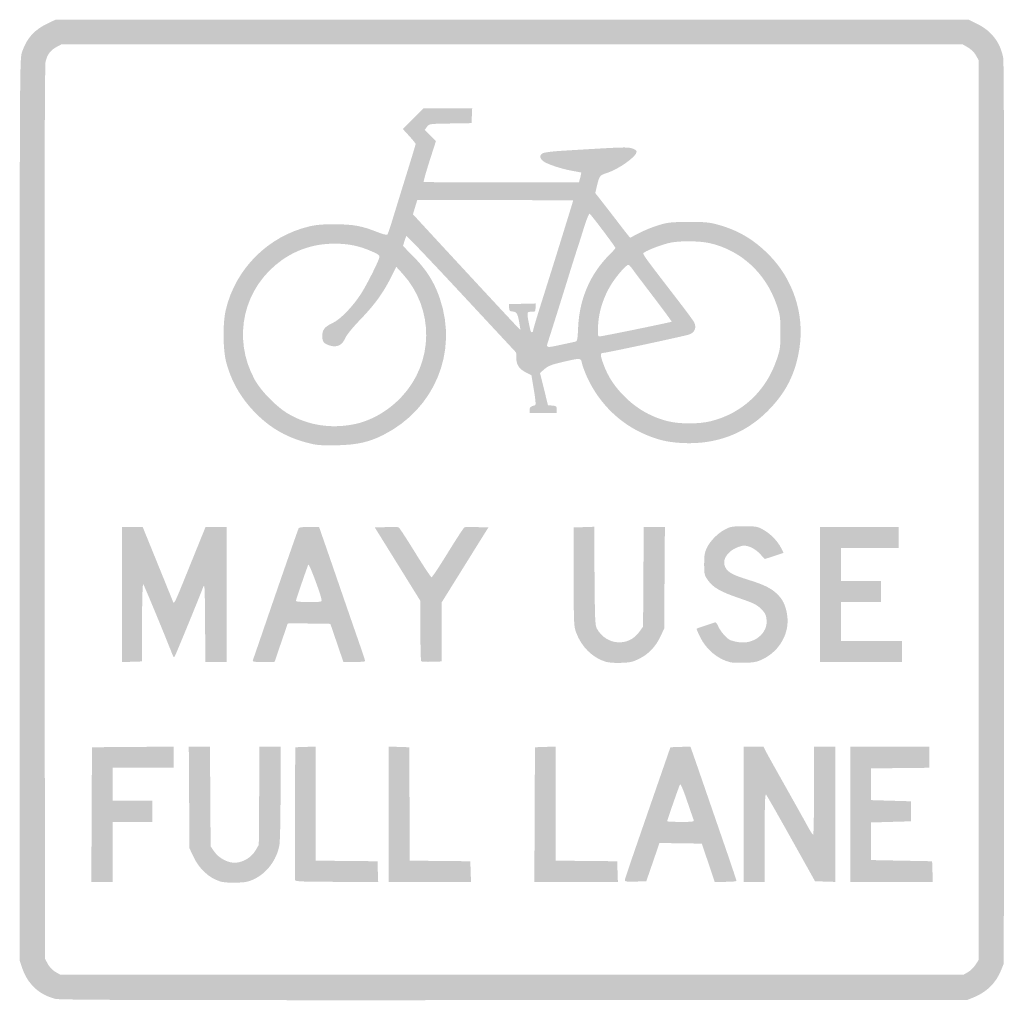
# Model space of a CAD drawing. Header units: inches. Extents: x -15 to 15, y -14.9 to 14.9.
import ezdxf

# ---------------------------------------------------------------- set-up
doc = ezdxf.new("R2010")
doc.units = ezdxf.units.IN
doc.header["$MEASUREMENT"] = 0

msp = doc.modelspace()

# ---------------------------------------------------------------- hatches: boundary and pattern name
h = msp.add_hatch(color=7)
edge = h.paths.add_edge_path()
edge.add_spline(control_points=[(-13.908, -14.896), (-14.405, -14.774), (-14.76, -14.444), (-14.926, -13.951)], knot_values=[0, 0, 0, 0, 1, 1, 1, 1], degree=3, periodic=0)
edge.add_line((-14.926, -13.951), (-15, -13.731))
edge.add_line((-15, -13.731), (-15, 0))
edge.add_spline(control_points=[(-15, 0), (-15, 13.72), (-15, 13.732), (-14.927, 13.948), (-14.787, 14.364), (-14.554, 14.622), (-14.145, 14.816)], knot_values=[0, 0, 0, 0, 1, 1, 1, 2, 2, 2, 2], degree=3, periodic=0)
edge.add_line((-14.145, 14.816), (-13.908, 14.928))
edge.add_line((-13.908, 14.928), (0.002, 14.928))
edge.add_line((0.002, 14.928), (13.912, 14.928))
edge.add_line((13.912, 14.928), (14.185, 14.793))
edge.add_spline(control_points=[(14.185, 14.793), (14.612, 14.582), (14.878, 14.23), (14.965, 13.761), (14.988, 13.633), (14.997, 8.893), (14.991, -0.126)], knot_values=[0, 0, 0, 0, 1, 1, 1, 2, 2, 2, 2], degree=3, periodic=0)
edge.add_line((14.991, -0.126), (14.982, -13.819))
edge.add_line((14.982, -13.819), (14.899, -14.025))
edge.add_spline(control_points=[(14.899, -14.025), (14.743, -14.411), (14.466, -14.685), (14.065, -14.85)], knot_values=[0, 0, 0, 0, 1, 1, 1, 1], degree=3, periodic=0)
edge.add_line((14.065, -14.85), (13.872, -14.928))
edge.add_line((13.872, -14.928), (0.072, -14.934))
edge.add_spline(control_points=[(0.072, -14.934), (-10.772, -14.939), (-13.767, -14.931), (-13.908, -14.896)], knot_values=[0, 0, 0, 0, 1, 1, 1, 1], degree=3, periodic=0)
edge = h.paths.add_edge_path(flags=0)
edge.add_spline(control_points=[(13.888, -14.084), (13.962, -14.043), (14.065, -13.943), (14.117, -13.862)], knot_values=[0, 0, 0, 0, 1, 1, 1, 1], degree=3, periodic=0)
edge.add_line((14.117, -13.862), (14.212, -13.715))
edge.add_line((14.212, -13.715), (14.212, -0.007))
edge.add_line((14.212, -0.007), (14.212, 13.701))
edge.add_line((14.212, 13.701), (14.132, 13.844))
edge.add_spline(control_points=[(14.132, 13.844), (14.085, 13.929), (13.986, 14.025), (13.891, 14.082)], knot_values=[0, 0, 0, 0, 1, 1, 1, 1], degree=3, periodic=0)
edge.add_line((13.891, 14.082), (13.729, 14.177))
edge.add_line((13.729, 14.177), (0, 14.177))
edge.add_line((0, 14.177), (-13.729, 14.177))
edge.add_line((-13.729, 14.177), (-13.878, 14.097))
edge.add_spline(control_points=[(-13.878, 14.097), (-14.058, 14.001), (-14.159, 13.867), (-14.211, 13.655), (-14.239, 13.542), (-14.247, 9.62), (-14.24, -0.089)], knot_values=[0, 0, 0, 0, 1, 1, 1, 2, 2, 2, 2], degree=3, periodic=0)
edge.add_line((-14.24, -0.089), (-14.23, -13.675))
edge.add_line((-14.23, -13.675), (-14.141, -13.835))
edge.add_spline(control_points=[(-14.141, -13.835), (-14.086, -13.933), (-13.995, -14.027), (-13.908, -14.076)], knot_values=[0, 0, 0, 0, 1, 1, 1, 1], degree=3, periodic=0)
edge.add_line((-13.908, -14.076), (-13.765, -14.158))
edge.add_line((-13.765, -14.158), (-0.005, -14.158))
edge.add_line((-0.005, -14.158), (13.755, -14.159))
edge.add_line((13.755, -14.159), (13.888, -14.084))
h = msp.add_hatch(color=7)
edge = h.paths.add_edge_path()
edge.add_spline(control_points=[(-6.082, 2.004), (-6.824, 2.172), (-7.368, 2.477), (-7.869, 3.004), (-8.279, 3.437), (-8.554, 3.923), (-8.706, 4.486), (-8.809, 4.87), (-8.817, 5.677), (-8.722, 6.086), (-8.429, 7.341), (-7.43, 8.338), (-6.173, 8.633), (-5.964, 8.682), (-5.756, 8.699), (-5.388, 8.697), (-4.833, 8.695), (-4.571, 8.647), (-4.106, 8.461), (-3.949, 8.398), (-3.814, 8.363), (-3.799, 8.381), (-3.784, 8.399), (-3.713, 8.606), (-3.641, 8.842), (-3.569, 9.079), (-3.381, 9.688), (-3.223, 10.196), (-3.065, 10.704), (-2.936, 11.131), (-2.936, 11.145), (-2.936, 11.159), (-3.024, 11.267), (-3.132, 11.385)], knot_values=[0, 0, 0, 0, 1, 1, 1, 2, 2, 2, 3, 3, 3, 4, 4, 4, 5, 5, 5, 6, 6, 6, 7, 7, 7, 8, 8, 8, 9, 9, 9, 10, 10, 10, 11, 11, 11, 11], degree=3, periodic=0)
edge.add_line((-3.132, 11.385), (-3.328, 11.599))
edge.add_line((-3.328, 11.599), (-3.016, 11.912))
edge.add_line((-3.016, 11.912), (-2.704, 12.226))
edge.add_line((-2.704, 12.226), (-1.959, 12.226))
edge.add_line((-1.959, 12.226), (-1.214, 12.226))
edge.add_line((-1.214, 12.226), (-1.224, 12.002))
edge.add_line((-1.224, 12.002), (-1.235, 11.778))
edge.add_line((-1.235, 11.778), (-1.879, 11.767))
edge.add_spline(control_points=[(-1.879, 11.767), (-2.523, 11.757), (-2.524, 11.757), (-2.591, 11.666)], knot_values=[0, 0, 0, 0, 1, 1, 1, 1], degree=3, periodic=0)
edge.add_line((-2.591, 11.666), (-2.658, 11.574))
edge.add_line((-2.658, 11.574), (-2.488, 11.403))
edge.add_line((-2.488, 11.403), (-2.319, 11.231))
edge.add_line((-2.319, 11.231), (-2.515, 10.619))
edge.add_spline(control_points=[(-2.515, 10.619), (-2.623, 10.283), (-2.702, 10), (-2.692, 9.989), (-2.682, 9.979), (-1.613, 9.97), (-0.318, 9.97)], knot_values=[0, 0, 0, 0, 1, 1, 1, 2, 2, 2, 2], degree=3, periodic=0)
edge.add_line((-0.318, 9.97), (2.038, 9.97))
edge.add_line((2.038, 9.97), (2.077, 10.117))
edge.add_spline(control_points=[(2.077, 10.117), (2.099, 10.198), (2.112, 10.267), (2.106, 10.272), (2.099, 10.276), (1.982, 10.299), (1.844, 10.323), (1.515, 10.38), (1.065, 10.529), (0.951, 10.619), (0.829, 10.715), (0.832, 10.821), (0.958, 10.869), (1.012, 10.89), (1.274, 10.921), (1.539, 10.937), (3.406, 11.05), (3.491, 11.053), (3.643, 11.012), (3.751, 10.982), (3.795, 10.951), (3.795, 10.904), (3.795, 10.761), (3.243, 10.37), (2.882, 10.256), (2.678, 10.192), (2.663, 10.174), (2.595, 9.898)], knot_values=[0, 0, 0, 0, 1, 1, 1, 2, 2, 2, 3, 3, 3, 4, 4, 4, 5, 5, 5, 6, 6, 6, 7, 7, 7, 8, 8, 8, 9, 9, 9, 9], degree=3, periodic=0)
edge.add_line((2.595, 9.898), (2.535, 9.65))
edge.add_line((2.535, 9.65), (2.78, 9.336))
edge.add_spline(control_points=[(2.78, 9.336), (2.915, 9.163), (3.118, 8.901), (3.231, 8.753), (3.343, 8.605), (3.472, 8.44), (3.517, 8.385)], knot_values=[0, 0, 0, 0, 1, 1, 1, 2, 2, 2, 2], degree=3, periodic=0)
edge.add_line((3.517, 8.385), (3.598, 8.286))
edge.add_line((3.598, 8.286), (3.867, 8.428))
edge.add_spline(control_points=[(3.867, 8.428), (4.015, 8.506), (4.28, 8.613), (4.457, 8.667), (4.75, 8.756), (4.833, 8.765), (5.37, 8.768), (5.882, 8.77), (6.001, 8.759), (6.265, 8.687), (6.885, 8.517), (7.36, 8.238), (7.823, 7.772), (8.563, 7.027), (8.914, 5.961), (8.758, 4.934), (8.636, 4.136), (8.342, 3.558), (7.768, 2.989), (7.082, 2.31), (6.202, 1.983), (5.194, 2.034), (4.716, 2.058), (4.383, 2.141), (3.944, 2.347), (3.191, 2.699), (2.58, 3.342), (2.247, 4.131), (2.193, 4.26), (2.139, 4.417), (2.126, 4.482), (2.099, 4.629), (2.081, 4.629), (1.536, 4.501), (1.192, 4.42), (1.097, 4.383), (0.986, 4.285)], knot_values=[0, 0, 0, 0, 1, 1, 1, 2, 2, 2, 3, 3, 3, 4, 4, 4, 5, 5, 5, 6, 6, 6, 7, 7, 7, 8, 8, 8, 9, 9, 9, 10, 10, 10, 11, 11, 11, 12, 12, 12, 12], degree=3, periodic=0)
edge.add_line((0.986, 4.285), (0.852, 4.166))
edge.add_line((0.852, 4.166), (0.974, 3.676))
edge.add_line((0.974, 3.676), (1.095, 3.186))
edge.add_line((1.095, 3.186), (1.228, 3.175))
edge.add_spline(control_points=[(1.228, 3.175), (1.348, 3.165), (1.36, 3.154), (1.36, 3.059)], knot_values=[0, 0, 0, 0, 1, 1, 1, 1], degree=3, periodic=0)
edge.add_line((1.36, 3.059), (1.36, 2.953))
edge.add_line((1.36, 2.953), (0.949, 2.953))
edge.add_line((0.949, 2.953), (0.537, 2.953))
edge.add_line((0.537, 2.953), (0.537, 3.044))
edge.add_spline(control_points=[(0.537, 3.044), (0.537, 3.128), (0.557, 3.145), (0.702, 3.186), (0.729, 3.194), (0.718, 3.336), (0.666, 3.648)], knot_values=[0, 0, 0, 0, 1, 1, 1, 2, 2, 2, 2], degree=3, periodic=0)
edge.add_line((0.666, 3.648), (0.591, 4.098))
edge.add_line((0.591, 4.098), (0.432, 4.179))
edge.add_spline(control_points=[(0.432, 4.179), (0.218, 4.288), (0.133, 4.412), (0.129, 4.621)], knot_values=[0, 0, 0, 0, 1, 1, 1, 1], degree=3, periodic=0)
edge.add_line((0.129, 4.621), (0.125, 4.79))
edge.add_line((0.125, 4.79), (-1.536, 6.575))
edge.add_spline(control_points=[(-1.536, 6.575), (-2.45, 7.557), (-3.207, 8.351), (-3.218, 8.339), (-3.229, 8.328), (-3.257, 8.255), (-3.28, 8.178)], knot_values=[0, 0, 0, 0, 1, 1, 1, 2, 2, 2, 2], degree=3, periodic=0)
edge.add_line((-3.28, 8.178), (-3.322, 8.037))
edge.add_line((-3.322, 8.037), (-2.994, 7.704))
edge.add_spline(control_points=[(-2.994, 7.704), (-2.604, 7.307), (-2.367, 6.929), (-2.199, 6.435), (-1.641, 4.795), (-2.359, 3.069), (-3.927, 2.278), (-4.356, 2.062), (-4.719, 1.981), (-5.316, 1.966), (-5.699, 1.956), (-5.919, 1.967), (-6.082, 2.004)], knot_values=[0, 0, 0, 0, 1, 1, 1, 2, 2, 2, 3, 3, 3, 4, 4, 4, 4], degree=3, periodic=0)
edge = h.paths.add_edge_path(flags=0)
edge.add_spline(control_points=[(-4.833, 2.602), (-4.313, 2.701), (-3.781, 3.003), (-3.375, 3.432), (-2.377, 4.482), (-2.36, 6.121), (-3.336, 7.192)], knot_values=[0, 0, 0, 0, 1, 1, 1, 2, 2, 2, 2], degree=3, periodic=0)
edge.add_line((-3.336, 7.192), (-3.528, 7.402))
edge.add_line((-3.528, 7.402), (-3.677, 7.102))
edge.add_spline(control_points=[(-3.677, 7.102), (-3.919, 6.616), (-4.178, 6.257), (-4.61, 5.808), (-4.868, 5.539), (-5.041, 5.326), (-5.085, 5.224), (-5.17, 5.025), (-5.327, 4.942), (-5.519, 4.995), (-5.729, 5.053), (-5.782, 5.113), (-5.782, 5.292), (-5.782, 5.487), (-5.711, 5.575), (-5.455, 5.696), (-5.229, 5.803), (-4.863, 6.179), (-4.611, 6.565), (-4.432, 6.838), (-4.061, 7.574), (-4.039, 7.699), (-4.03, 7.752), (-4.085, 7.791), (-4.304, 7.885), (-4.668, 8.042), (-4.99, 8.107), (-5.406, 8.107), (-5.999, 8.107), (-6.537, 7.94), (-7.006, 7.61), (-8.191, 6.775), (-8.541, 5.231), (-7.835, 3.956), (-7.646, 3.615), (-7.167, 3.129), (-6.82, 2.926), (-6.228, 2.579), (-5.543, 2.467), (-4.833, 2.602)], knot_values=[0, 0, 0, 0, 1, 1, 1, 2, 2, 2, 3, 3, 3, 4, 4, 4, 5, 5, 5, 6, 6, 6, 7, 7, 7, 8, 8, 8, 9, 9, 9, 10, 10, 10, 11, 11, 11, 12, 12, 12, 13, 13, 13, 13], degree=3, periodic=0)
edge = h.paths.add_edge_path(flags=0)
edge.add_spline(control_points=[(6.071, 2.703), (7.015, 2.944), (7.736, 3.619), (8.059, 4.564), (8.169, 4.884), (8.176, 4.934), (8.176, 5.406), (8.176, 5.877), (8.169, 5.927), (8.06, 6.247), (7.733, 7.207), (6.973, 7.906), (6.025, 8.122), (5.729, 8.189), (5.16, 8.198), (4.848, 8.141), (4.625, 8.1), (4.144, 7.923), (4.035, 7.842), (3.964, 7.789), (3.892, 7.893), (5.089, 6.337), (5.316, 6.041), (5.52, 5.764), (5.543, 5.721), (5.631, 5.555), (5.572, 5.403), (5.396, 5.34), (5.262, 5.293), (2.865, 4.779), (2.777, 4.779), (2.683, 4.779), (2.683, 4.717), (2.778, 4.454), (2.927, 4.041), (3.135, 3.729), (3.482, 3.398), (3.838, 3.059), (4.257, 2.825), (4.726, 2.704), (5.101, 2.608), (5.693, 2.607), (6.071, 2.703)], knot_values=[0, 0, 0, 0, 1, 1, 1, 2, 2, 2, 3, 3, 3, 4, 4, 4, 5, 5, 5, 6, 6, 6, 7, 7, 7, 8, 8, 8, 9, 9, 9, 10, 10, 10, 11, 11, 11, 12, 12, 12, 13, 13, 13, 14, 14, 14, 14], degree=3, periodic=0)
edge = h.paths.add_edge_path(flags=0)
edge.add_spline(control_points=[(1.505, 5.03), (1.691, 5.07), (1.878, 5.11), (1.919, 5.119), (1.989, 5.135), (1.996, 5.166), (2.015, 5.575), (2.054, 6.427), (2.388, 7.197), (2.967, 7.768), (3.067, 7.867), (3.149, 7.961), (3.15, 7.977), (3.15, 8.01), (2.41, 8.992), (2.362, 9.022), (2.344, 9.033), (2.264, 8.828), (2.182, 8.566), (2.101, 8.305), (2.013, 8.026), (1.986, 7.947), (1.959, 7.869), (1.862, 7.563), (1.77, 7.267), (1.548, 6.548), (1.193, 5.419), (1.11, 5.164), (1.03, 4.918), (1.009, 4.925), (1.505, 5.03)], knot_values=[0, 0, 0, 0, 1, 1, 1, 2, 2, 2, 3, 3, 3, 4, 4, 4, 5, 5, 5, 6, 6, 6, 7, 7, 7, 8, 8, 8, 9, 9, 9, 10, 10, 10, 10], degree=3, periodic=0)
edge = h.paths.add_edge_path(flags=0)
edge.add_spline(control_points=[(3.784, 5.499), (4.371, 5.619), (4.857, 5.723), (4.863, 5.73), (4.87, 5.736), (4.621, 6.076), (4.309, 6.485), (3.996, 6.894), (3.704, 7.282), (3.659, 7.346), (3.614, 7.411), (3.562, 7.464), (3.543, 7.464), (3.48, 7.464), (3.185, 7.127), (3.027, 6.874), (2.788, 6.491), (2.645, 6.051), (2.622, 5.629), (2.606, 5.328), (2.611, 5.28), (2.66, 5.28), (2.691, 5.28), (3.197, 5.379), (3.784, 5.499)], knot_values=[0, 0, 0, 0, 1, 1, 1, 2, 2, 2, 3, 3, 3, 4, 4, 4, 5, 5, 5, 6, 6, 6, 7, 7, 7, 8, 8, 8, 8], degree=3, periodic=0)
edge = h.paths.add_edge_path(flags=0)
edge.add_spline(control_points=[(0.644, 5.473), (0.644, 5.498), (0.766, 5.904), (0.915, 6.375), (1.064, 6.846), (1.248, 7.433), (1.325, 7.679), (1.698, 8.88), (1.862, 9.411), (1.862, 9.421), (1.862, 9.428), (0.793, 9.433), (-0.513, 9.433)], knot_values=[0, 0, 0, 0, 1, 1, 1, 2, 2, 2, 3, 3, 3, 4, 4, 4, 4], degree=3, periodic=0)
edge.add_line((-0.513, 9.433), (-2.888, 9.433))
edge.add_line((-2.888, 9.433), (-2.954, 9.218))
edge.add_line((-2.954, 9.218), (-3.019, 9.002))
edge.add_line((-3.019, 9.002), (-2.929, 8.904))
edge.add_spline(control_points=[(-2.929, 8.904), (-1.933, 7.822), (0.009, 5.728), (0.116, 5.621)], knot_values=[0, 0, 0, 0, 1, 1, 1, 1], degree=3, periodic=0)
edge.add_line((0.116, 5.621), (0.258, 5.477))
edge.add_line((0.258, 5.477), (0.234, 5.621))
edge.add_spline(control_points=[(0.234, 5.621), (0.175, 5.976), (0.149, 6.027), (0.026, 6.039), (-0.076, 6.049), (-0.089, 6.063), (-0.089, 6.158)], knot_values=[0, 0, 0, 0, 1, 1, 1, 2, 2, 2, 2], degree=3, periodic=0)
edge.add_line((-0.089, 6.158), (-0.089, 6.265))
edge.add_line((-0.089, 6.265), (0.313, 6.275))
edge.add_line((0.313, 6.275), (0.716, 6.285))
edge.add_line((0.716, 6.285), (0.716, 6.159))
edge.add_spline(control_points=[(0.716, 6.159), (0.716, 6.038), (0.71, 6.032), (0.591, 6.032), (0.437, 6.032), (0.438, 6.036), (0.558, 5.467), (0.575, 5.384), (0.644, 5.389), (0.644, 5.473)], knot_values=[0, 0, 0, 0, 1, 1, 1, 2, 2, 2, 3, 3, 3, 3], degree=3, periodic=0)
h = msp.add_hatch(color=7)
edge = h.paths.add_edge_path()
edge.add_line((-11.885, -2.579), (-11.885, -0.519))
edge.add_line((-11.885, -0.519), (-11.57, -0.519))
edge.add_line((-11.57, -0.519), (-11.254, -0.519))
edge.add_line((-11.254, -0.519), (-11.141, -0.797))
edge.add_spline(control_points=[(-11.141, -0.797), (-11.079, -0.949), (-10.882, -1.433), (-10.704, -1.872), (-10.525, -2.311), (-10.363, -2.713), (-10.342, -2.767), (-10.294, -2.893), (-10.316, -2.935), (-9.878, -1.856), (-9.68, -1.367), (-9.477, -0.866), (-9.427, -0.743)], knot_values=[0, 0, 0, 0, 1, 1, 1, 2, 2, 2, 3, 3, 3, 4, 4, 4, 4], degree=3, periodic=0)
edge.add_line((-9.427, -0.743), (-9.336, -0.519))
edge.add_line((-9.336, -0.519), (-9.018, -0.519))
edge.add_line((-9.018, -0.519), (-8.699, -0.519))
edge.add_line((-8.699, -0.519), (-8.699, -2.578))
edge.add_line((-8.699, -2.578), (-8.699, -4.636))
edge.add_line((-8.699, -4.636), (-9.021, -4.636))
edge.add_line((-9.021, -4.636), (-9.343, -4.636))
edge.add_line((-9.343, -4.636), (-9.352, -3.428))
edge.add_spline(control_points=[(-9.352, -3.428), (-9.361, -2.255), (-9.363, -2.224), (-9.421, -2.381), (-9.518, -2.642), (-10.228, -4.373), (-10.268, -4.445), (-10.303, -4.506), (-10.308, -4.504), (-10.341, -4.421), (-10.654, -3.632), (-11.212, -2.288), (-11.237, -2.263), (-11.256, -2.244), (-11.27, -2.722), (-11.273, -3.425)], knot_values=[0, 0, 0, 0, 1, 1, 1, 2, 2, 2, 3, 3, 3, 4, 4, 4, 5, 5, 5, 5], degree=3, periodic=0)
edge.add_line((-11.273, -3.425), (-11.276, -4.618))
edge.add_line((-11.276, -4.618), (-11.581, -4.628))
edge.add_line((-11.581, -4.628), (-11.885, -4.639))
edge.add_line((-11.885, -4.639), (-11.885, -2.579))
h = msp.add_hatch(color=7)
edge = h.paths.add_edge_path()
edge.add_spline(control_points=[(-7.894, -4.573), (-7.881, -4.539), (-7.768, -4.213), (-7.643, -3.848), (-7.12, -2.319), (-6.519, -0.589), (-6.498, -0.555), (-6.486, -0.535), (-6.341, -0.519), (-6.178, -0.519)], knot_values=[0, 0, 0, 0, 1, 1, 1, 2, 2, 2, 3, 3, 3, 3], degree=3, periodic=0)
edge.add_line((-6.178, -0.519), (-5.88, -0.519))
edge.add_line((-5.88, -0.519), (-5.734, -0.94))
edge.add_spline(control_points=[(-5.734, -0.94), (-5.653, -1.171), (-5.424, -1.836), (-5.224, -2.416), (-5.024, -2.997), (-4.773, -3.722), (-4.667, -4.026), (-4.562, -4.331), (-4.475, -4.592), (-4.475, -4.608), (-4.475, -4.623), (-4.624, -4.636), (-4.806, -4.636)], knot_values=[0, 0, 0, 0, 1, 1, 1, 2, 2, 2, 3, 3, 3, 4, 4, 4, 4], degree=3, periodic=0)
edge.add_line((-4.806, -4.636), (-5.138, -4.636))
edge.add_line((-5.138, -4.636), (-5.336, -4.054))
edge.add_line((-5.336, -4.054), (-5.535, -3.473))
edge.add_line((-5.535, -3.473), (-6.187, -3.463))
edge.add_spline(control_points=[(-6.187, -3.463), (-6.545, -3.457), (-6.838, -3.458), (-6.838, -3.465), (-6.838, -3.471), (-6.926, -3.733), (-7.035, -4.047), (-7.143, -4.361), (-7.232, -4.622), (-7.232, -4.627), (-7.232, -4.632), (-7.386, -4.636), (-7.575, -4.636), (-7.889, -4.636), (-7.917, -4.63), (-7.894, -4.573)], knot_values=[0, 0, 0, 0, 1, 1, 1, 2, 2, 2, 3, 3, 3, 4, 4, 4, 5, 5, 5, 5], degree=3, periodic=0)
edge = h.paths.add_edge_path(flags=0)
edge.add_spline(control_points=[(-5.802, -2.748), (-5.805, -2.628), (-6.186, -1.611), (-6.207, -1.665), (-6.286, -1.871), (-6.587, -2.751), (-6.587, -2.778), (-6.587, -2.796), (-6.41, -2.81), (-6.193, -2.81), (-5.841, -2.81), (-5.8, -2.804), (-5.802, -2.748)], knot_values=[0, 0, 0, 0, 1, 1, 1, 2, 2, 2, 3, 3, 3, 4, 4, 4, 4], degree=3, periodic=0)
h = msp.add_hatch(color=7)
edge = h.paths.add_edge_path()
edge.add_spline(control_points=[(-2.767, -4.613), (-2.781, -4.6), (-2.792, -4.18), (-2.792, -3.681)], knot_values=[0, 0, 0, 0, 1, 1, 1, 1], degree=3, periodic=0)
edge.add_line((-2.792, -3.681), (-2.792, -2.774))
edge.add_line((-2.792, -2.774), (-3.486, -1.656))
edge.add_line((-3.486, -1.656), (-4.181, -0.537))
edge.add_line((-4.181, -0.537), (-3.838, -0.527))
edge.add_spline(control_points=[(-3.838, -0.527), (-3.65, -0.521), (-3.478, -0.523), (-3.456, -0.531), (-3.435, -0.54), (-3.208, -0.886), (-2.953, -1.301), (-2.697, -1.716), (-2.472, -2.055), (-2.452, -2.055), (-2.433, -2.055), (-2.207, -1.716), (-1.952, -1.301), (-1.696, -0.886), (-1.47, -0.54), (-1.448, -0.531), (-1.427, -0.523), (-1.254, -0.521), (-1.064, -0.527)], knot_values=[0, 0, 0, 0, 1, 1, 1, 2, 2, 2, 3, 3, 3, 4, 4, 4, 5, 5, 5, 6, 6, 6, 6], degree=3, periodic=0)
edge.add_line((-1.064, -0.527), (-0.72, -0.537))
edge.add_line((-0.72, -0.537), (-0.911, -0.841))
edge.add_spline(control_points=[(-0.911, -0.841), (-1.016, -1.009), (-1.337, -1.524), (-1.625, -1.987)], knot_values=[0, 0, 0, 0, 1, 1, 1, 1], degree=3, periodic=0)
edge.add_line((-1.625, -1.987), (-2.149, -2.828))
edge.add_line((-2.149, -2.828), (-2.146, -3.723))
edge.add_line((-2.146, -3.723), (-2.143, -4.618))
edge.add_line((-2.143, -4.618), (-2.443, -4.628))
edge.add_spline(control_points=[(-2.443, -4.628), (-2.607, -4.634), (-2.753, -4.627), (-2.767, -4.613)], knot_values=[0, 0, 0, 0, 1, 1, 1, 1], degree=3, periodic=0)
h = msp.add_hatch(color=7)
edge = h.paths.add_edge_path()
edge.add_spline(control_points=[(2.823, -4.618), (2.447, -4.497), (2.117, -4.169), (1.962, -3.76), (1.881, -3.547), (1.879, -3.522), (1.879, -2.041)], knot_values=[0, 0, 0, 0, 1, 1, 1, 2, 2, 2, 2], degree=3, periodic=0)
edge.add_line((1.879, -2.041), (1.879, -0.537))
edge.add_line((1.879, -0.537), (2.191, -0.527))
edge.add_line((2.191, -0.527), (2.502, -0.516))
edge.add_line((2.502, -0.516), (2.513, -2.012))
edge.add_spline(control_points=[(2.513, -2.012), (2.523, -3.328), (2.531, -3.521), (2.583, -3.616), (2.872, -4.135), (3.55, -4.184), (3.884, -3.709)], knot_values=[0, 0, 0, 0, 1, 1, 1, 2, 2, 2, 2], degree=3, periodic=0)
edge.add_line((3.884, -3.709), (3.992, -3.556))
edge.add_line((3.992, -3.556), (4.002, -2.038))
edge.add_line((4.002, -2.038), (4.012, -0.519))
edge.add_line((4.012, -0.519), (4.334, -0.519))
edge.add_line((4.334, -0.519), (4.657, -0.519))
edge.add_line((4.657, -0.519), (4.646, -2.067))
edge.add_line((4.646, -2.067), (4.636, -3.616))
edge.add_line((4.636, -3.616), (4.523, -3.855))
edge.add_spline(control_points=[(4.523, -3.855), (4.372, -4.174), (4.161, -4.395), (3.874, -4.536), (3.672, -4.636), (3.598, -4.652), (3.315, -4.661), (3.1, -4.668), (2.933, -4.653), (2.823, -4.618)], knot_values=[0, 0, 0, 0, 1, 1, 1, 2, 2, 2, 3, 3, 3, 3], degree=3, periodic=0)
h = msp.add_hatch(color=7)
edge = h.paths.add_edge_path()
edge.add_spline(control_points=[(6.637, -4.64), (6.26, -4.543), (5.915, -4.252), (5.729, -3.874), (5.664, -3.741), (5.616, -3.627), (5.624, -3.62), (5.632, -3.613), (5.751, -3.571), (5.889, -3.526), (6.027, -3.481), (6.159, -3.437), (6.183, -3.428), (6.206, -3.42), (6.251, -3.474), (6.283, -3.55), (6.341, -3.689), (6.519, -3.898), (6.631, -3.96), (6.665, -3.978), (6.77, -4.008), (6.866, -4.026), (7.366, -4.121), (7.817, -3.759), (7.751, -3.316), (7.731, -3.185), (7.695, -3.12), (7.576, -3.006), (7.448, -2.884), (7.345, -2.834), (6.913, -2.688), (6.344, -2.494), (6.123, -2.366), (5.962, -2.136), (5.86, -1.991), (5.853, -1.96), (5.853, -1.653), (5.853, -1.381), (5.868, -1.295), (5.937, -1.154), (6.044, -0.936), (6.276, -0.705), (6.501, -0.591), (6.657, -0.511), (6.721, -0.501), (7.07, -0.501), (7.439, -0.501), (7.476, -0.508), (7.654, -0.606), (7.871, -0.727), (8.088, -0.948), (8.197, -1.16)], knot_values=[0, 0, 0, 0, 1, 1, 1, 2, 2, 2, 3, 3, 3, 4, 4, 4, 5, 5, 5, 6, 6, 6, 7, 7, 7, 8, 8, 8, 9, 9, 9, 10, 10, 10, 11, 11, 11, 12, 12, 12, 13, 13, 13, 14, 14, 14, 15, 15, 15, 16, 16, 16, 17, 17, 17, 17], degree=3, periodic=0)
edge.add_line((8.197, -1.16), (8.272, -1.308))
edge.add_line((8.272, -1.308), (8.19, -1.339))
edge.add_spline(control_points=[(8.19, -1.339), (8.145, -1.355), (8.016, -1.398), (7.904, -1.434)], knot_values=[0, 0, 0, 0, 1, 1, 1, 1], degree=3, periodic=0)
edge.add_line((7.904, -1.434), (7.699, -1.498))
edge.add_line((7.699, -1.498), (7.546, -1.334))
edge.add_spline(control_points=[(7.546, -1.334), (7.41, -1.189), (7.22, -1.092), (7.07, -1.092), (6.958, -1.092), (6.748, -1.182), (6.642, -1.275), (6.473, -1.423), (6.422, -1.589), (6.497, -1.747), (6.57, -1.901), (6.726, -1.987), (7.196, -2.131), (7.657, -2.272), (7.888, -2.384), (8.067, -2.554), (8.246, -2.725), (8.328, -2.889), (8.378, -3.179), (8.474, -3.73), (8.168, -4.294), (7.633, -4.551), (7.461, -4.634), (7.374, -4.651), (7.088, -4.659), (6.901, -4.664), (6.698, -4.656), (6.637, -4.64)], knot_values=[0, 0, 0, 0, 1, 1, 1, 2, 2, 2, 3, 3, 3, 4, 4, 4, 5, 5, 5, 6, 6, 6, 7, 7, 7, 8, 8, 8, 9, 9, 9, 9], degree=3, periodic=0)
for points in [[(9.379, -2.578), (9.379, -0.519), (10.579, -0.519), (11.778, -0.519), (11.778, -0.841), (11.778, -1.163), (10.901, -1.163), (10.024, -1.163), (10.024, -1.665), (10.024, -2.166), (10.632, -2.166), (11.241, -2.166), (11.241, -2.488), (11.241, -2.81), (10.632, -2.81), (10.024, -2.81), (10.024, -3.401), (10.024, -3.992), (10.955, -3.992), (11.885, -3.992), (11.885, -4.314), (11.885, -4.636), (10.632, -4.636), (9.379, -4.636), (9.379, -2.578)], [(-12.808, -9.281), (-12.798, -7.232), (-11.554, -7.222), (-10.31, -7.213), (-10.31, -7.535), (-10.31, -7.858), (-11.241, -7.858), (-12.172, -7.858), (-12.172, -8.359), (-12.172, -8.86), (-11.563, -8.86), (-10.955, -8.86), (-10.955, -9.183), (-10.955, -9.505), (-11.563, -9.505), (-12.172, -9.505), (-12.172, -10.418), (-12.172, -11.331), (-12.494, -11.331), (-12.817, -11.331), (-12.808, -9.281)], [(-3.759, -9.271), (-3.759, -7.211), (-3.446, -7.221), (-3.132, -7.232), (-3.123, -8.958), (-3.114, -10.685), (-2.192, -10.695), (-1.271, -10.704), (-1.261, -11.017), (-1.25, -11.331), (-2.505, -11.331), (-3.759, -11.331), (-3.759, -9.271)], [(0.689, -9.281), (0.698, -7.232), (1.011, -7.221), (1.325, -7.211), (1.325, -8.948), (1.325, -10.685), (2.264, -10.695), (3.204, -10.704), (3.214, -11.017), (3.225, -11.331), (1.952, -11.331), (0.68, -11.331), (0.689, -9.281)], [(10.31, -9.272), (10.31, -7.214), (11.51, -7.214), (12.709, -7.214), (12.709, -7.535), (12.709, -7.857), (11.823, -7.866), (10.937, -7.876), (10.937, -8.359), (10.937, -8.842), (11.545, -8.86), (12.154, -8.878), (12.154, -9.183), (12.154, -9.487), (11.545, -9.505), (10.937, -9.523), (10.937, -10.095), (10.937, -10.668), (11.868, -10.686), (12.798, -10.704), (12.809, -11.017), (12.819, -11.331), (11.565, -11.331), (10.31, -11.331), (10.31, -9.272)]]:
    msp.add_hatch(color=7).paths.add_polyline_path(points)
h = msp.add_hatch(color=7)
edge = h.paths.add_edge_path()
edge.add_spline(control_points=[(-8.896, -11.318), (-9.241, -11.206), (-9.532, -10.935), (-9.709, -10.561)], knot_values=[0, 0, 0, 0, 1, 1, 1, 1], degree=3, periodic=0)
edge.add_line((-9.709, -10.561), (-9.827, -10.31))
edge.add_line((-9.827, -10.31), (-9.838, -8.762))
edge.add_line((-9.838, -8.762), (-9.848, -7.214))
edge.add_line((-9.848, -7.214), (-9.526, -7.214))
edge.add_line((-9.526, -7.214), (-9.203, -7.214))
edge.add_line((-9.203, -7.214), (-9.193, -8.732))
edge.add_line((-9.193, -8.732), (-9.183, -10.251))
edge.add_line((-9.183, -10.251), (-9.075, -10.406))
edge.add_spline(control_points=[(-9.075, -10.406), (-8.927, -10.619), (-8.636, -10.769), (-8.408, -10.748), (-8.171, -10.727), (-7.935, -10.577), (-7.814, -10.372)], knot_values=[0, 0, 0, 0, 1, 1, 1, 2, 2, 2, 2], degree=3, periodic=0)
edge.add_line((-7.814, -10.372), (-7.715, -10.203))
edge.add_line((-7.715, -10.203), (-7.704, -8.708))
edge.add_line((-7.704, -8.708), (-7.694, -7.214))
edge.add_line((-7.694, -7.214), (-7.373, -7.214))
edge.add_line((-7.373, -7.214), (-7.053, -7.214))
edge.add_line((-7.053, -7.214), (-7.053, -8.623))
edge.add_spline(control_points=[(-7.053, -8.623), (-7.053, -9.42), (-7.068, -10.115), (-7.089, -10.222), (-7.174, -10.671), (-7.474, -11.068), (-7.867, -11.252), (-8.038, -11.332), (-8.13, -11.349), (-8.413, -11.356), (-8.618, -11.361), (-8.81, -11.346), (-8.896, -11.318)], knot_values=[0, 0, 0, 0, 1, 1, 1, 2, 2, 2, 3, 3, 3, 4, 4, 4, 4], degree=3, periodic=0)
h = msp.add_hatch(color=7)
edge = h.paths.add_edge_path()
edge.add_spline(control_points=[(-6.606, -11.286), (-6.616, -11.261), (-6.619, -10.339), (-6.614, -9.236)], knot_values=[0, 0, 0, 0, 1, 1, 1, 1], degree=3, periodic=0)
edge.add_line((-6.614, -9.236), (-6.605, -7.232))
edge.add_line((-6.605, -7.232), (-6.292, -7.221))
edge.add_line((-6.292, -7.221), (-5.979, -7.211))
edge.add_line((-5.979, -7.211), (-5.979, -8.948))
edge.add_line((-5.979, -8.948), (-5.979, -10.685))
edge.add_line((-5.979, -10.685), (-5.039, -10.695))
edge.add_line((-5.039, -10.695), (-4.099, -10.704))
edge.add_line((-4.099, -10.704), (-4.089, -11.017))
edge.add_line((-4.089, -11.017), (-4.078, -11.331))
edge.add_line((-4.078, -11.331), (-5.334, -11.331))
edge.add_spline(control_points=[(-5.334, -11.331), (-6.305, -11.331), (-6.593, -11.32), (-6.606, -11.286)], knot_values=[0, 0, 0, 0, 1, 1, 1, 1], degree=3, periodic=0)
h = msp.add_hatch(color=7)
edge = h.paths.add_edge_path()
edge.add_spline(control_points=[(3.436, -11.287), (3.436, -11.243), (3.531, -10.965), (4.434, -8.359)], knot_values=[0, 0, 0, 0, 1, 1, 1, 1], degree=3, periodic=0)
edge.add_line((4.434, -8.359), (4.825, -7.232))
edge.add_line((4.825, -7.232), (5.129, -7.221))
edge.add_line((5.129, -7.221), (5.434, -7.211))
edge.add_line((5.434, -7.211), (5.476, -7.329))
edge.add_spline(control_points=[(5.476, -7.329), (5.5, -7.393), (5.677, -7.905), (5.871, -8.467), (6.064, -9.028), (6.361, -9.888), (6.53, -10.378), (6.699, -10.869), (6.838, -11.284), (6.838, -11.3), (6.838, -11.317), (6.689, -11.331), (6.506, -11.331)], knot_values=[0, 0, 0, 0, 1, 1, 1, 2, 2, 2, 3, 3, 3, 4, 4, 4, 4], degree=3, periodic=0)
edge.add_line((6.506, -11.331), (6.175, -11.331))
edge.add_line((6.175, -11.331), (5.978, -10.749))
edge.add_line((5.978, -10.749), (5.782, -10.167))
edge.add_line((5.782, -10.167), (5.136, -10.157))
edge.add_line((5.136, -10.157), (4.491, -10.148))
edge.add_line((4.491, -10.148), (4.291, -10.73))
edge.add_line((4.291, -10.73), (4.09, -11.313))
edge.add_line((4.09, -11.313), (3.763, -11.323))
edge.add_spline(control_points=[(3.763, -11.323), (3.516, -11.331), (3.437, -11.322), (3.436, -11.287)], knot_values=[0, 0, 0, 0, 1, 1, 1, 1], degree=3, periodic=0)
edge = h.paths.add_edge_path(flags=0)
edge.add_spline(control_points=[(5.532, -9.442), (5.518, -9.408), (5.426, -9.14), (5.326, -8.848), (5.213, -8.517), (5.134, -8.334), (5.117, -8.364), (5.088, -8.417), (4.726, -9.454), (4.726, -9.485), (4.726, -9.496), (4.913, -9.505), (5.141, -9.505), (5.522, -9.505), (5.555, -9.5), (5.532, -9.442)], knot_values=[0, 0, 0, 0, 1, 1, 1, 2, 2, 2, 3, 3, 3, 4, 4, 4, 5, 5, 5, 5], degree=3, periodic=0)
h = msp.add_hatch(color=7)
edge = h.paths.add_edge_path()
edge.add_line((7.053, -9.272), (7.053, -7.214))
edge.add_line((7.053, -7.214), (7.356, -7.214))
edge.add_line((7.356, -7.214), (7.66, -7.214))
edge.add_line((7.66, -7.214), (7.733, -7.357))
edge.add_spline(control_points=[(7.733, -7.357), (7.773, -7.436), (8.045, -7.924), (8.336, -8.44), (8.627, -8.957), (8.929, -9.496), (9.006, -9.639), (9.083, -9.781), (9.159, -9.898), (9.174, -9.898), (9.188, -9.898), (9.2, -9.294), (9.2, -8.556)], knot_values=[0, 0, 0, 0, 1, 1, 1, 2, 2, 2, 3, 3, 3, 4, 4, 4, 4], degree=3, periodic=0)
edge.add_line((9.2, -8.556), (9.2, -7.214))
edge.add_line((9.2, -7.214), (9.523, -7.214))
edge.add_line((9.523, -7.214), (9.845, -7.214))
edge.add_line((9.845, -7.214), (9.845, -9.273))
edge.add_line((9.845, -9.273), (9.845, -11.333))
edge.add_line((9.845, -11.333), (9.538, -11.323))
edge.add_line((9.538, -11.323), (9.231, -11.313))
edge.add_line((9.231, -11.313), (8.504, -10.012))
edge.add_spline(control_points=[(8.504, -10.012), (8.104, -9.297), (7.759, -8.693), (7.737, -8.671), (7.707, -8.642), (7.697, -8.985), (7.697, -9.981)], knot_values=[0, 0, 0, 0, 1, 1, 1, 2, 2, 2, 2], degree=3, periodic=0)
edge.add_line((7.697, -9.981), (7.697, -11.331))
edge.add_line((7.697, -11.331), (7.375, -11.331))
edge.add_line((7.375, -11.331), (7.053, -11.331))
edge.add_line((7.053, -11.331), (7.053, -9.272))

doc.saveas('drawing.dxf')
